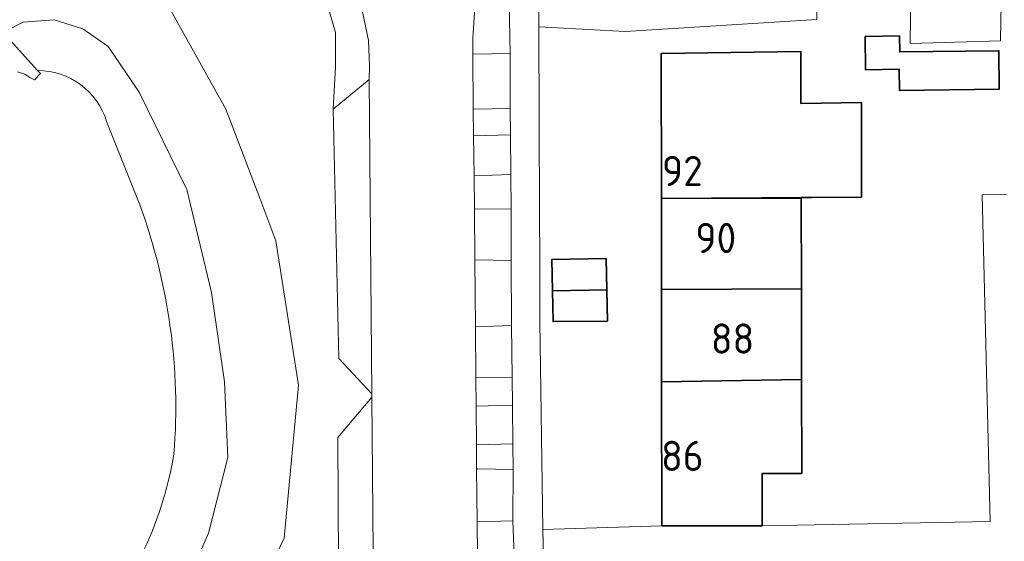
# Model space of a CAD drawing. Header units: metres. Extents: x 247993 to 248761, y 480503 to 480935.
# Tile 5 of 13: x 248368 to 248427, y 480675 to 480706. Entities that reach past the tile are written whole.
import ezdxf
from ezdxf.enums import TextEntityAlignment as Align

# ---------------------------------------------------------------- set-up
doc = ezdxf.new("R2010")
doc.units = ezdxf.units.M
for name, color, linetype, lineweight in [('B-XX-GR-GROENVOORZIENING-GV', 80, 'Continuous', 18), ('B-XX-OG-BEBOUWING-GV', 7, 'Continuous', 35), ('B-XX-OG-BEBOUWING-T18', 10, 'Continuous', 18), ('B-XX-OG-TERREIN_ERF-GV', 7, 'Continuous', 18), ('B-XX-OG-WATER-GV', 130, 'Continuous', 18), ('B-XX-OG-WATER_SLOOT-GV', 120, 'Continuous', 18), ('B-XX-VH-VERHARDING_GESLOTEN-GV', 252, 'Continuous', 18), ('B-XX-VH-VERHARDING_OPEN-GV', 252, 'Continuous', 18)]:
    doc.layers.add(name, color=color, linetype=linetype, lineweight=lineweight)
doc.layers.add('DLX_TERR_OBJ', color=150, linetype='Continuous', true_color=0x007fff)
doc.styles.add('NLCS-ISO-M-T18', font='NLCS-ISO.ttf', dxfattribs={"height": 1.8})

msp = doc.modelspace()

# ---------------------------------------------------------------- linework, layer by layer
at = {"layer": 'B-XX-GR-GROENVOORZIENING-GV'}
for points in [[(248416.04, 480706.03), (248416.02, 480713.64), (248414.632, 480715.943), (248399.434, 480707.621), (248399.44, 480705.59), (248404.59, 480705.32)], [(248397.753, 480696.78), (248397.733, 480699.163), (248395.536, 480699.092), (248395.56, 480696.709)], [(248395.684, 480682.961), (248395.703, 480680.658), (248397.88, 480680.728), (248397.851, 480683.031)]]:
    msp.add_lwpolyline(points, close=True, dxfattribs=at)
for points in [[(248387.483, 480669.806), (248387.43, 480681.09), (248389.454, 480683.497), (248389.452, 480683.695), (248387.49, 480685.82), (248387.16, 480700.68), (248387.29, 480703.22), (248387.29, 480705.27), (248386.79, 480706.98), (248385.975, 480707.893), (248385.63, 480708.28), (248380.38, 480711.77), (248377.58, 480711.58), (248372.81, 480710.54), (248372.593, 480710.455), (248377.281, 480706.889), (248378.032, 480705.543), (248380.738, 480700.69), (248382.766, 480695.37), (248383.733, 480692.832), (248385.089, 480684.215), (248384.217, 480675.094), (248382.983, 480672.534)], [(248366.63, 480704.86), (248368.63, 480705.87), (248370.49, 480706.02), (248372.21, 480705.49), (248373.72, 480704.42), (248375.57, 480701.71), (248378.41, 480695.9), (248379.89, 480689.74), (248380.67, 480684.41), (248380.87, 480679.91), (248379.7, 480675.39), (248378.26, 480672.07), (248376.01, 480668.6), (248380.191, 480666.745), (248382.983, 480672.534), (248384.217, 480675.094), (248385.089, 480684.215), (248383.733, 480692.832), (248382.766, 480695.37), (248380.738, 480700.69), (248378.032, 480705.543), (248377.281, 480706.889), (248372.593, 480710.455), (248366.967, 480708.256)]]:
    msp.add_lwpolyline(points, dxfattribs=at)
at = {"layer": 'B-XX-OG-BEBOUWING-GV'}
for points in [[(248418.908, 480705.033), (248418.932, 480703.043), (248420.951, 480703.067), (248420.966, 480701.811), (248426.929, 480701.881), (248426.902, 480704.177), (248420.979, 480704.107), (248420.968, 480705.057)], [(248415.098, 480695.371), (248415.098, 480695.41), (248418.708, 480695.441), (248418.695, 480701.078), (248415.085, 480701.024), (248415.078, 480704.124), (248406.728, 480703.999), (248406.748, 480695.351)], [(248415.098, 480695.371), (248406.748, 480695.351), (248406.748, 480689.932), (248415.111, 480689.961)], [(248400.249, 480689.852), (248403.488, 480689.912), (248403.448, 480691.781), (248400.209, 480691.721)], [(248403.488, 480689.912), (248400.249, 480689.852), (248400.279, 480688.012), (248403.528, 480688.042)], [(248415.111, 480689.961), (248406.748, 480689.932), (248406.758, 480684.422), (248415.123, 480684.552)], [(248406.767, 480675.824), (248412.776, 480675.834), (248412.777, 480678.943), (248415.136, 480678.943), (248415.123, 480684.552), (248406.758, 480684.422)]]:
    msp.add_lwpolyline(points, close=True, dxfattribs=at)
at = {"layer": 'B-XX-OG-TERREIN_ERF-GV'}
for points in [[(248427.1, 480710.26), (248427, 480704.82), (248427, 480704.76), (248421.61, 480704.61), (248421.62, 480706.18)], [(248416.04, 480706.03), (248404.59, 480705.32), (248399.44, 480705.59), (248399.47, 480694.43), (248399.49, 480691.71), (248399.49, 480688.02), (248399.53, 480685.29), (248399.68, 480675.6), (248406.767, 480675.824), (248406.758, 480684.422), (248406.748, 480689.932), (248406.748, 480695.351), (248406.728, 480703.999), (248415.078, 480704.124), (248415.085, 480701.024), (248418.695, 480701.078), (248418.708, 480695.441), (248415.098, 480695.41), (248415.098, 480695.371), (248415.111, 480689.961), (248415.123, 480684.552), (248415.136, 480678.943), (248412.777, 480678.943), (248412.776, 480675.834), (248426.38, 480676.09), (248425.9, 480695.58), (248427.36, 480695.6)]]:
    msp.add_lwpolyline(points, dxfattribs=at)
for points in [[(248418.908, 480705.033), (248420.968, 480705.057), (248420.979, 480704.107), (248426.902, 480704.177), (248426.929, 480701.881), (248420.966, 480701.811), (248420.951, 480703.067), (248418.932, 480703.043)], [(248400.249, 480689.852), (248400.209, 480691.721), (248403.448, 480691.781), (248403.488, 480689.912), (248403.528, 480688.042), (248400.279, 480688.012)]]:
    msp.add_lwpolyline(points, close=True, dxfattribs=at)
at = {"layer": 'B-XX-OG-WATER-GV'}
for points in [[(248369.5, 480702.999), (248369.67, 480702.81), (248369.32, 480702.43), (248369.03, 480702.57), (248368.73, 480702.77), (248368.31, 480702.91)], [(248375.599, 480694.983), (248373.624, 480699.948)]]:
    msp.add_lwpolyline(points, dxfattribs=at)
for points in [[(248373.624, 480699.948, 0.329139), (248369.5, 480702.999)], [(248377.643, 480680.129, 0.108356), (248375.599, 480694.983)], [(248372.002, 480668.787, 0.150326), (248377.643, 480680.129)]]:
    msp.add_lwpolyline(points, format="xyb", dxfattribs=at)
at = {"layer": 'B-XX-OG-WATER_SLOOT-GV'}
for points in [[(248368.37, 480658.43), (248370.73, 480661.49), (248372.6, 480664.09), (248376.01, 480668.6), (248378.26, 480672.07), (248379.7, 480675.39), (248380.87, 480679.91), (248380.67, 480684.41), (248379.89, 480689.74), (248378.41, 480695.9), (248375.57, 480701.71), (248373.72, 480704.42), (248372.21, 480705.49), (248370.49, 480706.02), (248368.63, 480705.87), (248366.63, 480704.86)], [(248364.432, 480699.526), (248362.97, 480701.1), (248367.87, 480704.81), (248369.5, 480702.999)], [(248373.624, 480699.948), (248375.599, 480694.983)]]:
    msp.add_lwpolyline(points, dxfattribs=at)
for points in [[(248369.5, 480702.999, -0.329139), (248373.624, 480699.948)], [(248375.599, 480694.983, -0.108356), (248377.643, 480680.129)], [(248377.643, 480680.129, -0.150326), (248372.002, 480668.787)]]:
    msp.add_lwpolyline(points, format="xyb", dxfattribs=at)
at = {"layer": 'B-XX-VH-VERHARDING_GESLOTEN-GV'}
for points in [[(248395.76, 480674.01), (248395.74, 480676.07), (248395.714, 480679.22), (248395.703, 480680.658), (248395.684, 480682.961), (248395.67, 480684.67), (248395.643, 480687.7), (248395.607, 480691.69), (248395.58, 480694.74), (248395.56, 480696.709), (248395.536, 480699.092), (248395.52, 480700.69), (248395.497, 480703.97), (248395.49, 480704.93), (248395.69, 480707.96)], [(248388.73, 480707.37), (248389.27, 480704.78), (248389.31, 480703.3), (248389.29, 480702.46), (248389.452, 480683.695), (248389.454, 480683.497), (248389.77, 480646.82)], [(248368.31, 480702.91), (248368.73, 480702.77), (248369.03, 480702.57), (248369.32, 480702.43), (248369.67, 480702.81), (248369.5, 480702.999), (248367.87, 480704.81)]]:
    msp.add_lwpolyline(points, dxfattribs=at)
at = {"layer": 'B-XX-VH-VERHARDING_OPEN-GV'}
for points in [[(248447.36, 480736.47), (248446.08, 480736.21), (248444.32, 480736.12), (248442.5, 480736.47), (248441.37, 480736.92), (248441.032, 480737.052), (248443.729, 480733.167), (248445.63, 480730.43), (248443.67, 480718.96), (248441.836, 480717.092), (248438.77, 480713.97), (248421.48, 480713.72), (248421.62, 480706.18), (248421.61, 480704.61), (248427, 480704.76), (248427, 480704.82), (248427.1, 480710.26), (248445.52, 480710.5), (248449.56, 480733.08)], [(248395.497, 480703.97), (248397.71, 480704), (248397.61, 480710.243), (248396.7, 480709.57), (248395.69, 480707.96), (248395.49, 480704.93)], [(248387.34, 480709.33), (248385.975, 480707.893), (248386.79, 480706.98), (248387.29, 480705.27), (248387.29, 480703.22), (248387.16, 480700.68), (248389.29, 480702.46), (248389.31, 480703.3), (248389.27, 480704.78), (248388.73, 480707.37)], [(248397.71, 480704), (248395.497, 480703.97), (248395.52, 480700.69), (248397.72, 480700.72)], [(248389.29, 480702.46), (248387.16, 480700.68), (248387.49, 480685.82), (248389.452, 480683.695)], [(248395.536, 480699.092), (248397.733, 480699.163), (248397.72, 480700.72), (248395.52, 480700.69)], [(248397.753, 480696.78), (248395.56, 480696.709), (248395.58, 480694.74), (248397.77, 480694.72)], [(248397.77, 480694.72), (248395.58, 480694.74), (248395.607, 480691.69), (248397.78, 480691.66)], [(248395.607, 480691.69), (248395.643, 480687.7), (248397.79, 480687.78), (248397.78, 480691.66)], [(248395.67, 480684.67), (248397.83, 480684.7), (248397.79, 480687.78), (248395.643, 480687.7)], [(248395.684, 480682.961), (248397.851, 480683.031), (248397.83, 480684.7), (248395.67, 480684.67)], [(248389.77, 480646.82), (248389.454, 480683.497), (248387.43, 480681.09), (248387.483, 480669.806), (248387.58, 480649.37), (248389.72, 480647.47)], [(248397.88, 480680.728), (248395.703, 480680.658), (248395.714, 480679.22), (248395.79, 480679.22), (248397.9, 480679.19)], [(248397.9, 480679.19), (248395.79, 480679.22), (248395.714, 480679.22), (248395.74, 480676.07), (248397.87, 480676.12)], [(248395.74, 480676.07), (248395.76, 480674.01), (248397.96, 480674.09), (248397.87, 480676.12)]]:
    msp.add_lwpolyline(points, close=True, dxfattribs=at)
for points in [[(248399.706, 480673.89), (248399.68, 480675.6), (248399.53, 480685.29), (248399.49, 480688.02), (248399.49, 480691.71), (248399.47, 480694.43), (248399.44, 480705.59), (248399.434, 480707.621), (248399.43, 480708.73), (248397.7, 480710.31), (248397.61, 480710.243), (248397.71, 480704), (248397.72, 480700.72), (248397.733, 480699.163), (248397.753, 480696.78), (248397.77, 480694.72), (248397.78, 480691.66), (248397.79, 480687.78), (248397.83, 480684.7), (248397.851, 480683.031), (248397.88, 480680.728), (248397.9, 480679.19), (248397.87, 480676.12), (248397.96, 480674.09)], [(248427.36, 480695.6), (248425.9, 480695.58), (248426.38, 480676.09), (248412.776, 480675.834), (248406.767, 480675.824), (248399.68, 480675.6), (248399.706, 480673.89), (248404.558, 480674.034), (248410.567, 480674.074), (248410.568, 480674.021), (248422.18, 480674.159), (248426.47, 480674.21), (248426.415, 480670.038), (248426.354, 480665.475), (248426.374, 480663.586), (248426.464, 480656.477), (248426.484, 480654.627), (248426.504, 480652.777), (248426.624, 480645.729), (248426.624, 480644.433), (248428.12, 480644.57)]]:
    msp.add_lwpolyline(points, dxfattribs=at)
at = {"layer": 'DLX_TERR_OBJ'}
for points in [[(248415.078, 480704.124, 0), (248406.728, 480703.999, 0)], [(248406.728, 480703.999, 0), (248415.078, 480704.124, 0)], [(248406.728, 480703.999, 0), (248415.078, 480704.124, 0)], [(248415.078, 480704.124, 0), (248406.728, 480703.999, 0)], [(248406.728, 480703.999, 0), (248406.728, 480703.999, 0)], [(248406.728, 480703.999, 0), (248406.748, 480695.351, 0)], [(248406.748, 480695.351, 0), (248406.728, 480703.999, 0)], [(248406.728, 480703.999, 0), (248406.728, 480703.999, 0)], [(248406.748, 480695.351, 0), (248406.728, 480703.999, 0)], [(248406.728, 480703.999, 0), (248406.748, 480695.351, 0)], [(248415.085, 480701.024, 0), (248415.078, 480704.124, 0)], [(248415.078, 480704.124, 0), (248415.078, 480704.124, 0)], [(248415.078, 480704.124, 0), (248415.085, 480701.024, 0)], [(248415.078, 480704.124, 0), (248415.078, 480704.124, 0)], [(248415.078, 480704.124, 0), (248415.085, 480701.024, 0)], [(248415.085, 480701.024, 0), (248415.078, 480704.124, 0)], [(248418.695, 480701.078, 0), (248415.085, 480701.024, 0)], [(248415.085, 480701.024, 0), (248418.695, 480701.078, 0)], [(248415.085, 480701.024, 0), (248418.695, 480701.078, 0)], [(248418.695, 480701.078, 0), (248415.085, 480701.024, 0)], [(248415.085, 480701.024, 0), (248415.085, 480701.024, 0)], [(248415.085, 480701.024, 0), (248415.085, 480701.024, 0)], [(248418.708, 480695.441, 0), (248418.695, 480701.078, 0)], [(248418.695, 480701.078, 0), (248418.695, 480701.078, 0)], [(248418.695, 480701.078, 0), (248418.708, 480695.441, 0)], [(248418.695, 480701.078, 0), (248418.695, 480701.078, 0)], [(248418.695, 480701.078, 0), (248418.708, 480695.441, 0)], [(248418.708, 480695.441, 0), (248418.695, 480701.078, 0)], [(248406.748, 480695.351, 0), (248418.708, 480695.441, 0)], [(248418.708, 480695.441, 0), (248406.748, 480695.351, 0)], [(248418.708, 480695.441, 0), (248406.748, 480695.351, 0)], [(248406.748, 480695.351, 0), (248418.708, 480695.441, 0)], [(248406.748, 480695.351, 0), (248406.748, 480695.351, 0)], [(248406.748, 480695.351, 0), (248406.748, 480695.351, 0)], [(248418.708, 480695.441, 0), (248418.708, 480695.441, 0)], [(248418.708, 480695.441, 0), (248418.708, 480695.441, 0)]]:
    msp.add_polyline3d(points, dxfattribs=at)

# ---------------------------------------------------------------- texts
at = {"layer": 'B-XX-OG-BEBOUWING-T18', "style": 'NLCS-ISO-M-T18'}
for s, p in [('92', (248408, 480697)), ('90', (248410, 480693)), ('88', (248411, 480687)), ('86', (248408, 480680))]:
    msp.add_text(s, height=1.8, dxfattribs=at).set_placement(p, align=Align.MIDDLE_CENTER)

doc.saveas('drawing.dxf')
